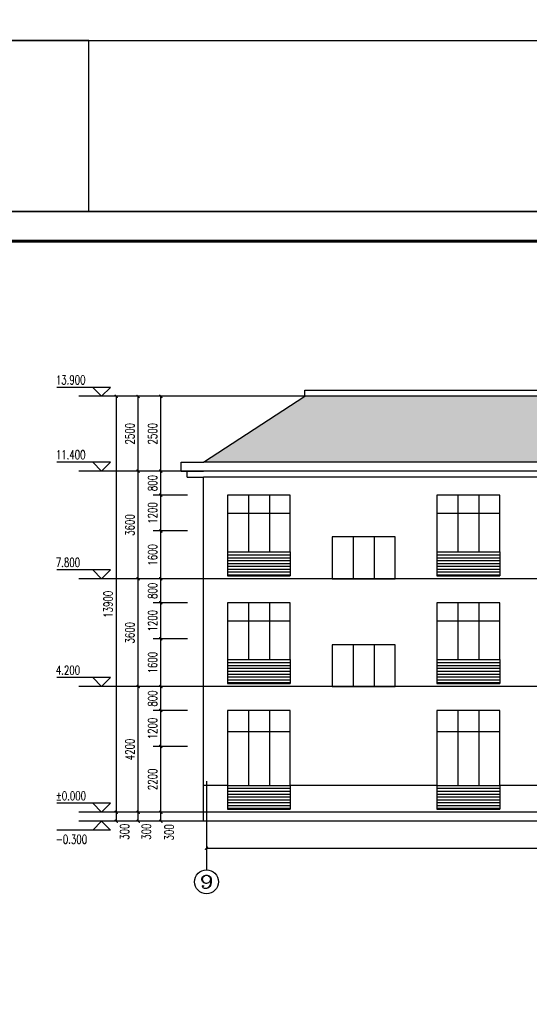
# Model space of a CAD drawing. Header units: inches. Extents: x 224620 to 3435104, y 247406 to 993300.
# Tile 43 of 109: x 269103 to 286127, y 416234 to 449137. Entities that reach past the tile are written whole.
import ezdxf
from ezdxf.enums import TextEntityAlignment as Align

# ---------------------------------------------------------------- set-up
doc = ezdxf.new("R2010")
doc.units = ezdxf.units.IN
doc.header["$MEASUREMENT"] = 0
doc.linetypes.add('CENTER', pattern=[2, 1.25, -0.25, 0.25, -0.25])
for name, color, linetype in [('AXIS', 3, 'Continuous'), ('AXIS_TEXT', 7, 'Continuous'), ('DIM_ELEV', 3, 'Continuous'), ('DOTE', 1, 'CENTER'), ('PUB_DIM', 3, 'Continuous'), ('PUB_TEXT', 7, 'Continuous'), ('PUB_TITLE', 4, 'Continuous'), ('WALL', 2, 'Continuous'), ('WINDOW', 4, 'Continuous'), ('看线', 95, 'Continuous'), ('细线', 135, 'Continuous')]:
    doc.layers.add(name, color=color, linetype=linetype)
doc.styles.add('_TCH_AXIS', font='COMPLEX', dxfattribs={"bigfont": 'GBCBIG'})
doc.styles.add('_TCH_DIM', font='SIMPLEX', dxfattribs={"bigfont": 'GBCBIG'})
doc.styles.add('_TCH_DIM_T3', font='SIMPLEX', dxfattribs={"width": 0.705882, "bigfont": 'GBCBIG'})
doc.styles.add('COMPLEX', font='COMPLEX')
doc.dimstyles.new('_TCH_ARCH&&100', dxfattribs={"dimtxt": 297.5, "dimasz": 100, "dimexe": 250, "dimexo": 300, "dimgap": 126.25, "dimtad": 1, "dimdec": 0, "dimzin": 0, "dimdsep": 46, "dimtxsty": '_TCH_DIM_T3', "dimblk": 'ARCHTICK', "dimcen": 0.09, "dimclrt": 7, "dimazin": 2, "dimtfac": 1, "dimtdec": 0, "dimtix": 1, "dimtmove": 2, "dimatfit": 3, "dimfxl": 1, "dimtolj": 1, "dimtzin": 0, "dimarcsym": 0})

# ---------------------------------------------------------------- blocks, each defined once
blk = doc.blocks.new('wrtgtg')
at = {"layer": 'PUB_TITLE'}
blk.add_line((-75296, 53559), (8804, 53559), dxfattribs=at)
blk.add_lwpolyline([(-75296, -5841), (8804, -5841), (8804, 53559), (-75296, 53559)], close=True, dxfattribs=at)
at = {"layer": 'PUB_TITLE', "const_width": 100}
blk.add_lwpolyline([(-72796, -4841), (7804, -4841), (7804, 52559), (-72796, 52559)], close=True, dxfattribs=at)
blk = doc.blocks.new('EQRGWEFG')
at = {"layer": 'WALL'}
for p, q in [((217, 21), (967, 21)), ((217, -279), (217, 21)), ((217, -279), (967, -279)), ((417, -479), (417, -279)), ((417, -479), (967, -479))]:
    blk.add_line(p, q, dxfattribs=at)
blk = doc.blocks.new('_ArchTick')
at = {"color": 0, "linetype": 'ByBlock', "const_width": 0.4}
blk.add_lwpolyline([(-0.5, -0.5), (0.5, 0.5)], dxfattribs=at)
blk = doc.blocks.new('*D256')
at = {"layer": 'AXIS', "color": 0, "lineweight": -2}
for p, q in [((275343, 423412), (275343, 421200)), ((305343, 423412), (305343, 421200)), ((275343, 421450), (305343, 421450))]:
    blk.add_line(p, q, dxfattribs=at)
at = {"layer": 'Defpoints', "color": 0}
for p in [(275343, 423712), (305343, 423712), (305343, 421450)]:
    blk.add_point(p, dxfattribs=at)
at = {"layer": 'AXIS', "color": 0, "lineweight": -2, "xscale": 100, "yscale": 100, "zscale": 100, "rotation": 180}
blk.add_blockref('_ArchTick', (275343, 421450), dxfattribs=at)
at = {"layer": 'AXIS', "color": 0, "lineweight": -2, "xscale": 100, "yscale": 100, "zscale": 100}
blk.add_blockref('_ArchTick', (305343, 421450), dxfattribs=at)
at = {"layer": 'AXIS', "color": 7, "insert": (290343, 421725), "char_height": 297.5, "attachment_point": 5, "style": '_TCH_DIM_T3'}
blk.add_mtext('\\A1;30000', dxfattribs=at)
blk = doc.blocks.new('*D268')
at = {"layer": 'Defpoints', "color": 0}
for p in [(273817, 436552), (275010, 436552), (275010, 434052)]:
    blk.add_point(p, dxfattribs=at)
at = {"layer": 'PUB_DIM', "color": 0, "lineweight": -2}
for p, q in [((274710, 436552), (273567, 436552)), ((273817, 434052), (273817, 436552)), ((274710, 434052), (273567, 434052))]:
    blk.add_line(p, q, dxfattribs=at)
at = {"layer": 'PUB_DIM', "color": 0, "lineweight": -2, "xscale": 100, "yscale": 100, "zscale": 100}
for p, rotation in [((273817, 436552), 90), ((273817, 434052), 270)]:
    blk.add_blockref('_ArchTick', p, dxfattribs=dict(at, rotation=rotation))
at = {"layer": 'PUB_DIM', "color": 7, "insert": (273542, 435302), "char_height": 297.5, "attachment_point": 5, "rotation": 90, "style": '_TCH_DIM_T3'}
blk.add_mtext('\\A1;2500', dxfattribs=at)
blk = doc.blocks.new('*D269')
at = {"layer": 'Defpoints', "color": 0}
for p in [(273817, 434052), (275010, 434052), (275010, 433252)]:
    blk.add_point(p, dxfattribs=at)
at = {"layer": 'PUB_DIM', "color": 0, "lineweight": -2}
for p, q in [((274710, 434052), (273567, 434052)), ((273817, 433252), (273817, 434052)), ((274710, 433252), (273567, 433252))]:
    blk.add_line(p, q, dxfattribs=at)
at = {"layer": 'PUB_DIM', "color": 0, "lineweight": -2, "xscale": 100, "yscale": 100, "zscale": 100}
for p, rotation in [((273817, 434052), 90), ((273817, 433252), 270)]:
    blk.add_blockref('_ArchTick', p, dxfattribs=dict(at, rotation=rotation))
at = {"layer": 'PUB_DIM', "color": 7, "insert": (273542, 433652), "char_height": 297.5, "attachment_point": 5, "rotation": 90, "style": '_TCH_DIM_T3'}
blk.add_mtext('\\A1;800', dxfattribs=at)
blk = doc.blocks.new('*D270')
at = {"layer": 'Defpoints', "color": 0}
for p in [(273817, 433252), (275010, 433252), (275010, 432052)]:
    blk.add_point(p, dxfattribs=at)
at = {"layer": 'PUB_DIM', "color": 0, "lineweight": -2}
for p, q in [((274710, 433252), (273567, 433252)), ((273817, 432052), (273817, 433252)), ((274710, 432052), (273567, 432052))]:
    blk.add_line(p, q, dxfattribs=at)
at = {"layer": 'PUB_DIM', "color": 0, "lineweight": -2, "xscale": 100, "yscale": 100, "zscale": 100}
for p, rotation in [((273817, 433252), 90), ((273817, 432052), 270)]:
    blk.add_blockref('_ArchTick', p, dxfattribs=dict(at, rotation=rotation))
at = {"layer": 'PUB_DIM', "color": 7, "insert": (273542, 432652), "char_height": 297.5, "attachment_point": 5, "rotation": 90, "style": '_TCH_DIM_T3'}
blk.add_mtext('\\A1;1200', dxfattribs=at)
blk = doc.blocks.new('*D271')
at = {"layer": 'Defpoints', "color": 0}
for p in [(273817, 432052), (275010, 432052), (275010, 430452)]:
    blk.add_point(p, dxfattribs=at)
at = {"layer": 'PUB_DIM', "color": 0, "lineweight": -2}
for p, q in [((274710, 432052), (273567, 432052)), ((273817, 430452), (273817, 432052)), ((274710, 430452), (273567, 430452))]:
    blk.add_line(p, q, dxfattribs=at)
at = {"layer": 'PUB_DIM', "color": 0, "lineweight": -2, "xscale": 100, "yscale": 100, "zscale": 100}
for p, rotation in [((273817, 432052), 90), ((273817, 430452), 270)]:
    blk.add_blockref('_ArchTick', p, dxfattribs=dict(at, rotation=rotation))
at = {"layer": 'PUB_DIM', "color": 7, "insert": (273542, 431252), "char_height": 297.5, "attachment_point": 5, "rotation": 90, "style": '_TCH_DIM_T3'}
blk.add_mtext('\\A1;1600', dxfattribs=at)
blk = doc.blocks.new('*D272')
at = {"layer": 'Defpoints', "color": 0}
for p in [(273817, 430452), (275010, 430452), (275010, 429652)]:
    blk.add_point(p, dxfattribs=at)
at = {"layer": 'PUB_DIM', "color": 0, "lineweight": -2}
for p, q in [((274710, 430452), (273567, 430452)), ((273817, 429652), (273817, 430452)), ((274710, 429652), (273567, 429652))]:
    blk.add_line(p, q, dxfattribs=at)
at = {"layer": 'PUB_DIM', "color": 0, "lineweight": -2, "xscale": 100, "yscale": 100, "zscale": 100}
for p, rotation in [((273817, 430452), 90), ((273817, 429652), 270)]:
    blk.add_blockref('_ArchTick', p, dxfattribs=dict(at, rotation=rotation))
at = {"layer": 'PUB_DIM', "color": 7, "insert": (273542, 430052), "char_height": 297.5, "attachment_point": 5, "rotation": 90, "style": '_TCH_DIM_T3'}
blk.add_mtext('\\A1;800', dxfattribs=at)
blk = doc.blocks.new('*D273')
at = {"layer": 'Defpoints', "color": 0}
for p in [(273817, 429652), (275010, 429652), (275010, 428452)]:
    blk.add_point(p, dxfattribs=at)
at = {"layer": 'PUB_DIM', "color": 0, "lineweight": -2}
for p, q in [((274710, 429652), (273567, 429652)), ((273817, 428452), (273817, 429652)), ((274710, 428452), (273567, 428452))]:
    blk.add_line(p, q, dxfattribs=at)
at = {"layer": 'PUB_DIM', "color": 0, "lineweight": -2, "xscale": 100, "yscale": 100, "zscale": 100}
for p, rotation in [((273817, 429652), 90), ((273817, 428452), 270)]:
    blk.add_blockref('_ArchTick', p, dxfattribs=dict(at, rotation=rotation))
at = {"layer": 'PUB_DIM', "color": 7, "insert": (273542, 429052), "char_height": 297.5, "attachment_point": 5, "rotation": 90, "style": '_TCH_DIM_T3'}
blk.add_mtext('\\A1;1200', dxfattribs=at)
blk = doc.blocks.new('*D274')
at = {"layer": 'Defpoints', "color": 0}
for p in [(273817, 428452), (275010, 428452), (275010, 426852)]:
    blk.add_point(p, dxfattribs=at)
at = {"layer": 'PUB_DIM', "color": 0, "lineweight": -2}
for p, q in [((274710, 428452), (273567, 428452)), ((273817, 426852), (273817, 428452)), ((274710, 426852), (273567, 426852))]:
    blk.add_line(p, q, dxfattribs=at)
at = {"layer": 'PUB_DIM', "color": 0, "lineweight": -2, "xscale": 100, "yscale": 100, "zscale": 100}
for p, rotation in [((273817, 428452), 90), ((273817, 426852), 270)]:
    blk.add_blockref('_ArchTick', p, dxfattribs=dict(at, rotation=rotation))
at = {"layer": 'PUB_DIM', "color": 7, "insert": (273542, 427652), "char_height": 297.5, "attachment_point": 5, "rotation": 90, "style": '_TCH_DIM_T3'}
blk.add_mtext('\\A1;1600', dxfattribs=at)
blk = doc.blocks.new('*D275')
at = {"layer": 'Defpoints', "color": 0}
for p in [(273817, 426852), (275010, 426852), (275010, 426052)]:
    blk.add_point(p, dxfattribs=at)
at = {"layer": 'PUB_DIM', "color": 0, "lineweight": -2}
for p, q in [((274710, 426852), (273567, 426852)), ((273817, 426052), (273817, 426852)), ((274710, 426052), (273567, 426052))]:
    blk.add_line(p, q, dxfattribs=at)
at = {"layer": 'PUB_DIM', "color": 0, "lineweight": -2, "xscale": 100, "yscale": 100, "zscale": 100}
for p, rotation in [((273817, 426852), 90), ((273817, 426052), 270)]:
    blk.add_blockref('_ArchTick', p, dxfattribs=dict(at, rotation=rotation))
at = {"layer": 'PUB_DIM', "color": 7, "insert": (273542, 426452), "char_height": 297.5, "attachment_point": 5, "rotation": 90, "style": '_TCH_DIM_T3'}
blk.add_mtext('\\A1;800', dxfattribs=at)
blk = doc.blocks.new('*D276')
at = {"layer": 'Defpoints', "color": 0}
for p in [(273817, 426052), (275010, 426052), (275010, 424852)]:
    blk.add_point(p, dxfattribs=at)
at = {"layer": 'PUB_DIM', "color": 0, "lineweight": -2}
for p, q in [((274710, 426052), (273567, 426052)), ((273817, 424852), (273817, 426052)), ((274710, 424852), (273567, 424852))]:
    blk.add_line(p, q, dxfattribs=at)
at = {"layer": 'PUB_DIM', "color": 0, "lineweight": -2, "xscale": 100, "yscale": 100, "zscale": 100}
for p, rotation in [((273817, 426052), 90), ((273817, 424852), 270)]:
    blk.add_blockref('_ArchTick', p, dxfattribs=dict(at, rotation=rotation))
at = {"layer": 'PUB_DIM', "color": 7, "insert": (273542, 425452), "char_height": 297.5, "attachment_point": 5, "rotation": 90, "style": '_TCH_DIM_T3'}
blk.add_mtext('\\A1;1200', dxfattribs=at)
blk = doc.blocks.new('*D277')
at = {"layer": 'Defpoints', "color": 0}
for p in [(273817, 424852), (275010, 424852), (275010, 422652)]:
    blk.add_point(p, dxfattribs=at)
at = {"layer": 'PUB_DIM', "color": 0, "lineweight": -2}
for p, q in [((274710, 424852), (273567, 424852)), ((273817, 422652), (273817, 424852)), ((274710, 422652), (273567, 422652))]:
    blk.add_line(p, q, dxfattribs=at)
at = {"layer": 'PUB_DIM', "color": 0, "lineweight": -2, "xscale": 100, "yscale": 100, "zscale": 100}
for p, rotation in [((273817, 424852), 90), ((273817, 422652), 270)]:
    blk.add_blockref('_ArchTick', p, dxfattribs=dict(at, rotation=rotation))
at = {"layer": 'PUB_DIM', "color": 7, "insert": (273542, 423752), "char_height": 297.5, "attachment_point": 5, "rotation": 90, "style": '_TCH_DIM_T3'}
blk.add_mtext('\\A1;2200', dxfattribs=at)
blk = doc.blocks.new('*D278')
at = {"layer": 'Defpoints', "color": 0}
for p in [(273817, 422652), (275010, 422652), (275010, 422352)]:
    blk.add_point(p, dxfattribs=at)
at = {"layer": 'PUB_DIM', "color": 0, "lineweight": -2}
for p, q in [((274710, 422652), (273567, 422652)), ((273817, 422352), (273817, 422652)), ((274710, 422352), (273567, 422352))]:
    blk.add_line(p, q, dxfattribs=at)
at = {"layer": 'PUB_DIM', "color": 0, "lineweight": -2, "xscale": 100, "yscale": 100, "zscale": 100}
for p, rotation in [((273817, 422652), 90), ((273817, 422352), 270)]:
    blk.add_blockref('_ArchTick', p, dxfattribs=dict(at, rotation=rotation))
at = {"layer": 'PUB_DIM', "color": 7, "insert": (274092, 421982), "char_height": 297.5, "attachment_point": 5, "rotation": 90, "style": '_TCH_DIM_T3'}
blk.add_mtext('\\A1;300', dxfattribs=at)
blk = doc.blocks.new('*D279')
at = {"layer": 'Defpoints', "color": 0}
for p in [(272332, 436552), (273351, 436552), (273351, 422652)]:
    blk.add_point(p, dxfattribs=at)
at = {"layer": 'PUB_DIM', "color": 0, "lineweight": -2}
for p, q in [((273051, 436552), (272082, 436552)), ((272332, 422652), (272332, 436552)), ((273051, 422652), (272082, 422652))]:
    blk.add_line(p, q, dxfattribs=at)
at = {"layer": 'PUB_DIM', "color": 0, "lineweight": -2, "xscale": 100, "yscale": 100, "zscale": 100}
for p, rotation in [((272332, 436552), 90), ((272332, 422652), 270)]:
    blk.add_blockref('_ArchTick', p, dxfattribs=dict(at, rotation=rotation))
at = {"layer": 'PUB_DIM', "color": 7, "insert": (272057, 429602), "char_height": 297.5, "attachment_point": 5, "rotation": 90, "style": '_TCH_DIM_T3'}
blk.add_mtext('\\A1;13900', dxfattribs=at)
blk = doc.blocks.new('*D280')
at = {"layer": 'Defpoints', "color": 0}
for p in [(272332, 422652), (273351, 422652), (273351, 422352)]:
    blk.add_point(p, dxfattribs=at)
at = {"layer": 'PUB_DIM', "color": 0, "lineweight": -2}
for p, q in [((273051, 422652), (272082, 422652)), ((272332, 422352), (272332, 422652)), ((273051, 422352), (272082, 422352))]:
    blk.add_line(p, q, dxfattribs=at)
at = {"layer": 'PUB_DIM', "color": 0, "lineweight": -2, "xscale": 100, "yscale": 100, "zscale": 100}
for p, rotation in [((272332, 422652), 90), ((272332, 422352), 270)]:
    blk.add_blockref('_ArchTick', p, dxfattribs=dict(at, rotation=rotation))
at = {"layer": 'PUB_DIM', "color": 7, "insert": (272607, 422002), "char_height": 297.5, "attachment_point": 5, "rotation": 90, "style": '_TCH_DIM_T3'}
blk.add_mtext('\\A1;300', dxfattribs=at)
blk = doc.blocks.new('*D281')
at = {"layer": 'Defpoints', "color": 0}
for p in [(273059, 436552), (274252, 436552), (274252, 434052)]:
    blk.add_point(p, dxfattribs=at)
at = {"layer": 'PUB_DIM', "color": 0, "lineweight": -2}
for p, q in [((273952, 436552), (272809, 436552)), ((273059, 434052), (273059, 436552)), ((273952, 434052), (272809, 434052))]:
    blk.add_line(p, q, dxfattribs=at)
at = {"layer": 'PUB_DIM', "color": 0, "lineweight": -2, "xscale": 100, "yscale": 100, "zscale": 100}
for p, rotation in [((273059, 436552), 90), ((273059, 434052), 270)]:
    blk.add_blockref('_ArchTick', p, dxfattribs=dict(at, rotation=rotation))
at = {"layer": 'PUB_DIM', "color": 7, "insert": (272784, 435302), "char_height": 297.5, "attachment_point": 5, "rotation": 90, "style": '_TCH_DIM_T3'}
blk.add_mtext('\\A1;2500', dxfattribs=at)
blk = doc.blocks.new('*D282')
at = {"layer": 'Defpoints', "color": 0}
for p in [(273059, 434052), (274252, 434052), (274252, 430452)]:
    blk.add_point(p, dxfattribs=at)
at = {"layer": 'PUB_DIM', "color": 0, "lineweight": -2}
for p, q in [((273952, 434052), (272809, 434052)), ((273059, 430452), (273059, 434052)), ((273952, 430452), (272809, 430452))]:
    blk.add_line(p, q, dxfattribs=at)
at = {"layer": 'PUB_DIM', "color": 0, "lineweight": -2, "xscale": 100, "yscale": 100, "zscale": 100}
for p, rotation in [((273059, 434052), 90), ((273059, 430452), 270)]:
    blk.add_blockref('_ArchTick', p, dxfattribs=dict(at, rotation=rotation))
at = {"layer": 'PUB_DIM', "color": 7, "insert": (272784, 432252), "char_height": 297.5, "attachment_point": 5, "rotation": 90, "style": '_TCH_DIM_T3'}
blk.add_mtext('\\A1;3600', dxfattribs=at)
blk = doc.blocks.new('*D283')
at = {"layer": 'Defpoints', "color": 0}
for p in [(273059, 430452), (274252, 430452), (274252, 426852)]:
    blk.add_point(p, dxfattribs=at)
at = {"layer": 'PUB_DIM', "color": 0, "lineweight": -2}
for p, q in [((273952, 430452), (272809, 430452)), ((273059, 426852), (273059, 430452)), ((273952, 426852), (272809, 426852))]:
    blk.add_line(p, q, dxfattribs=at)
at = {"layer": 'PUB_DIM', "color": 0, "lineweight": -2, "xscale": 100, "yscale": 100, "zscale": 100}
for p, rotation in [((273059, 430452), 90), ((273059, 426852), 270)]:
    blk.add_blockref('_ArchTick', p, dxfattribs=dict(at, rotation=rotation))
at = {"layer": 'PUB_DIM', "color": 7, "insert": (272784, 428652), "char_height": 297.5, "attachment_point": 5, "rotation": 90, "style": '_TCH_DIM_T3'}
blk.add_mtext('\\A1;3600', dxfattribs=at)
blk = doc.blocks.new('*D284')
at = {"layer": 'Defpoints', "color": 0}
for p in [(273059, 426852), (274252, 426852), (274252, 422652)]:
    blk.add_point(p, dxfattribs=at)
at = {"layer": 'PUB_DIM', "color": 0, "lineweight": -2}
for p, q in [((273952, 426852), (272809, 426852)), ((273059, 422652), (273059, 426852)), ((273952, 422652), (272809, 422652))]:
    blk.add_line(p, q, dxfattribs=at)
at = {"layer": 'PUB_DIM', "color": 0, "lineweight": -2, "xscale": 100, "yscale": 100, "zscale": 100}
for p, rotation in [((273059, 426852), 90), ((273059, 422652), 270)]:
    blk.add_blockref('_ArchTick', p, dxfattribs=dict(at, rotation=rotation))
at = {"layer": 'PUB_DIM', "color": 7, "insert": (272784, 424752), "char_height": 297.5, "attachment_point": 5, "rotation": 90, "style": '_TCH_DIM_T3'}
blk.add_mtext('\\A1;4200', dxfattribs=at)
blk = doc.blocks.new('*D285')
at = {"layer": 'Defpoints', "color": 0}
for p in [(273059, 422652), (274252, 422652), (274252, 422352)]:
    blk.add_point(p, dxfattribs=at)
at = {"layer": 'PUB_DIM', "color": 0, "lineweight": -2}
for p, q in [((273952, 422652), (272809, 422652)), ((273059, 422352), (273059, 422652)), ((273952, 422352), (272809, 422352))]:
    blk.add_line(p, q, dxfattribs=at)
at = {"layer": 'PUB_DIM', "color": 0, "lineweight": -2, "xscale": 100, "yscale": 100, "zscale": 100}
for p, rotation in [((273059, 422652), 90), ((273059, 422352), 270)]:
    blk.add_blockref('_ArchTick', p, dxfattribs=dict(at, rotation=rotation))
at = {"layer": 'PUB_DIM', "color": 7, "insert": (273334, 422002), "char_height": 297.5, "attachment_point": 5, "rotation": 90, "style": '_TCH_DIM_T3'}
blk.add_mtext('\\A1;300', dxfattribs=at)
blk = doc.blocks.new('_AXISO')
blk.add_circle((0, 0), 0.5)
at = {"layer": 'AXIS_TEXT', "style": 'COMPLEX', "width": 1.041667}
blk.add_attdef('A', text='', height=0.56, dxfattribs=at).set_placement((-0.25, -0.28), (0.25, -0.28), align=Align.FIT)

msp = doc.modelspace()

# ---------------------------------------------------------------- hatches: boundary and pattern name
at = {"layer": '看线'}
h = msp.add_hatch(dxfattribs=at)
h.set_pattern_fill('LINE', color=256, scale=100)
h.set_pattern_definition([(0, (-359056.76, 99687.32), (0, 95.25), [])])
h.paths.add_polyline_path([(276042.6, 431251.6), (276042.6, 430551.6), (278142.6, 430551.6), (278142.6, 431251.6)])
h = msp.add_hatch(dxfattribs=at)
h.set_pattern_fill('LINE', color=256, scale=100)
h.set_pattern_definition([(0, (-352056.76, 99687.32), (0, 95.25), [])])
h.paths.add_polyline_path([(283042.6, 431251.6), (283042.6, 430551.6), (285142.6, 430551.6), (285142.6, 431251.6)])
h = msp.add_hatch(dxfattribs=at)
h.set_pattern_fill('LINE', color=256, scale=100)
h.set_pattern_definition([(0, (-359056.76, 96087.32), (0, 95.25), [])])
h.paths.add_polyline_path([(276042.6, 427651.6), (276042.6, 426951.6), (278142.6, 426951.6), (278142.6, 427651.6)])
h = msp.add_hatch(dxfattribs=at)
h.set_pattern_fill('LINE', color=256, scale=100)
h.set_pattern_definition([(0, (-352056.76, 96087.32), (0, 95.25), [])])
h.paths.add_polyline_path([(283042.6, 427651.6), (283042.6, 426951.6), (285142.6, 426951.6), (285142.6, 427651.6)])
h = msp.add_hatch(dxfattribs=at)
h.set_pattern_fill('LINE', color=256, scale=100)
h.set_pattern_definition([(0, (-359056.76, 91887.32), (0, 95.25), [])])
h.paths.add_polyline_path([(276042.6, 423451.6), (276042.6, 422751.6), (278142.6, 422751.6), (278142.6, 423451.6)])
h = msp.add_hatch(dxfattribs=at)
h.set_pattern_fill('LINE', color=256, scale=100)
h.set_pattern_definition([(0, (-352056.76, 91887.32), (0, 95.25), [])])
h.paths.add_polyline_path([(283042.6, 423451.6), (283042.6, 422751.6), (285142.6, 422751.6), (285142.6, 423451.6)])
at = {"layer": '细线'}
h = msp.add_hatch(dxfattribs=at)
h.set_pattern_fill('AR-RSHKE', color=256, scale=100)
h.set_pattern_definition([(0, (-345607.23, 131716.6), (647.7, 304.8), [152.4, -127, 177.8, -76.2, 228.6, -101.6]), (0, (-345454.83, 131729.3), (647.7, 304.8), [127, -482.6, 101.6, -152.4]), (0, (-345150.03, 131697.55), (647.7, 304.8), [76.2, -787.4]), (90, (-345607.23, 131716.6), (-215.9, 304.8), [292.1, -927.1]), (90, (-345454.83, 131716.6), (-215.9, 304.8), [285.75, -933.45]), (90, (-345327.83, 131716.6), (-215.9, 304.8), [266.7, -952.5]), (90, (-345150.03, 131697.55), (-215.9, 304.8), [292.1, -927.1]), (90, (-345073.83, 131697.55), (-215.9, 304.8), [292.1, -927.1]), (90, (-344845.23, 131716.6), (-215.9, 304.8), [279.4, -939.8])])
h.paths.add_polyline_path([(305442.6, 434351.6), (302055.2, 436551.6), (278630, 436551.6), (275242.6, 434351.6), (289392.6, 434351.6)])

# ---------------------------------------------------------------- linework, layer by layer
msp.add_lwpolyline([(250809, 442731.5), (271417.2, 442731.5), (271417.2, 448440.1), (250809, 448440.1)], close=True)
at = {"layer": 'AXIS'}
msp.add_line((275342.6, 423690.4), (275342.6, 420728.3), dxfattribs=at)
at = {"layer": 'DIM_ELEV'}
for p, q in [((272141.1, 436851.6), (270341.1, 436851.6)), ((271841.1, 436551.6), (271541.1, 436851.6)), ((271841.1, 436551.6), (272141.1, 436851.6)), ((272141.1, 434351.6), (270341.1, 434351.6)), ((271841.1, 434051.6), (271541.1, 434351.6)), ((271841.1, 434051.6), (272141.1, 434351.6)), ((272141.1, 430751.6), (270341.1, 430751.6)), ((271841.1, 430451.6), (271541.1, 430751.6)), ((271841.1, 430451.6), (272141.1, 430751.6)), ((272141.1, 427151.6), (270341.1, 427151.6)), ((271841.1, 426851.6), (271541.1, 427151.6)), ((271841.1, 426851.6), (272141.1, 427151.6)), ((272141.1, 422951.6), (270341.1, 422951.6)), ((271841.1, 422651.6), (271541.1, 422951.6)), ((271841.1, 422651.6), (272141.1, 422951.6)), ((271841.1, 422351.6), (271541.1, 422051.6)), ((271841.1, 422351.6), (272141.1, 422051.6)), ((272141.1, 422051.6), (270341.1, 422051.6))]:
    msp.add_line(p, q, dxfattribs=at)
at = {"layer": 'DOTE'}
for p, q in [((307468.1, 436551.6), (274068, 436551.6)), ((307468.1, 434051.6), (274068, 434051.6)), ((307468.1, 430451.6), (274068, 430451.6)), ((307468.1, 426851.6), (274068, 426851.6)), ((307468.1, 422651.6), (274068, 422651.6)), ((307468.1, 422351.6), (274068, 422351.6))]:
    msp.add_line(p, q, dxfattribs=at)
at = {"layer": 'PUB_DIM'}
for p, q in [((273350.9, 436551.6), (271078, 436551.6)), ((273350.9, 434051.6), (271078, 434051.6)), ((273350.9, 430451.6), (271078, 430451.6)), ((273350.9, 426851.6), (271078, 426851.6)), ((273350.9, 422651.6), (271078, 422651.6)), ((273350.9, 422351.6), (271078, 422351.6))]:
    msp.add_line(p, q, dxfattribs=at)
at = {"layer": 'WALL'}
for p, q in [((275242.6, 434351.6), (278630, 436551.6)), ((289392.6, 436551.6), (278630, 436551.6)), ((289392.6, 434351.6), (275242.6, 434351.6)), ((289392.6, 434051.6), (275242.6, 434051.6)), ((275242.6, 422351.6), (275242.6, 433851.6)), ((289392.6, 433851.6), (275242.6, 433851.6)), ((276042.6, 431351.6), (276042.6, 430551.6)), ((276042.6, 431251.6), (278142.6, 431251.6)), ((278142.6, 431351.6), (278142.6, 430551.6)), ((283042.6, 431351.6), (283042.6, 430551.6)), ((283042.6, 431251.6), (285142.6, 431251.6)), ((285142.6, 431351.6), (285142.6, 430551.6)), ((276042.6, 430551.6), (278142.6, 430551.6)), ((283042.6, 430551.6), (285142.6, 430551.6)), ((276042.6, 427751.6), (276042.6, 426951.6)), ((278142.6, 427751.6), (278142.6, 426951.6)), ((283042.6, 427751.6), (283042.6, 426951.6)), ((285142.6, 427751.6), (285142.6, 426951.6)), ((276042.6, 427651.6), (278142.6, 427651.6)), ((283042.6, 427651.6), (285142.6, 427651.6)), ((276042.6, 426951.6), (278142.6, 426951.6)), ((283042.6, 426951.6), (285142.6, 426951.6)), ((276042.6, 423551.6), (275242.6, 423551.6)), ((276042.6, 423551.6), (276042.6, 422751.6)), ((278142.6, 423551.6), (278142.6, 422751.6)), ((283042.6, 423551.6), (278142.6, 423551.6)), ((283042.6, 423551.6), (283042.6, 422751.6)), ((285142.6, 423551.6), (285142.6, 422751.6)), ((286542.6, 423551.6), (285142.6, 423551.6)), ((276042.6, 423451.6), (278142.6, 423451.6)), ((283042.6, 423451.6), (285142.6, 423451.6)), ((276042.6, 422751.6), (278142.6, 422751.6)), ((283042.6, 422751.6), (285142.6, 422751.6)), ((307165.9, 422351.6), (274392.8, 422351.6))]:
    msp.add_line(p, q, dxfattribs=at)
for points in [[(278630, 436551.6), (278630, 436751.6), (289392.6, 436751.6)], [(276042.6, 433251.6), (276042.6, 431351.6), (278142.6, 431351.6), (278142.6, 433251.6), (276042.6, 433251.6)], [(283042.6, 433251.6), (283042.6, 431351.6), (285142.6, 431351.6), (285142.6, 433251.6), (283042.6, 433251.6)], [(279542.6, 431851.6), (279542.6, 430451.6), (281642.6, 430451.6), (281642.6, 431851.6), (279542.6, 431851.6)], [(276042.6, 429651.6), (276042.6, 427751.6), (278142.6, 427751.6), (278142.6, 429651.6), (276042.6, 429651.6)], [(283042.6, 429651.6), (283042.6, 427751.6), (285142.6, 427751.6), (285142.6, 429651.6), (283042.6, 429651.6)], [(279542.6, 428251.6), (279542.6, 426851.6), (281642.6, 426851.6), (281642.6, 428251.6), (279542.6, 428251.6)], [(276042.6, 426051.6), (276042.6, 423551.6), (278142.6, 423551.6), (278142.6, 426051.6), (276042.6, 426051.6)], [(283042.6, 426051.6), (283042.6, 423551.6), (285142.6, 423551.6), (285142.6, 426051.6), (283042.6, 426051.6)]]:
    msp.add_lwpolyline(points, dxfattribs=at)
at = {"layer": 'WINDOW'}
for p, q in [((276742.6, 433251.6), (276742.6, 431351.6)), ((277442.6, 433251.6), (277442.6, 431351.6)), ((283742.6, 433251.6), (283742.6, 431351.6)), ((284442.6, 433251.6), (284442.6, 431351.6)), ((276042.6, 432651.6), (278142.6, 432651.6)), ((276042.6, 432651.6), (277342.6, 432651.6)), ((283042.6, 432651.6), (285142.6, 432651.6)), ((283042.6, 432651.6), (284342.6, 432651.6)), ((280242.6, 431851.6), (280242.6, 430451.6)), ((280942.6, 431851.6), (280942.6, 430451.6)), ((276742.6, 429651.6), (276742.6, 427751.6)), ((277442.6, 429651.6), (277442.6, 427751.6)), ((283742.6, 429651.6), (283742.6, 427751.6)), ((284442.6, 429651.6), (284442.6, 427751.6)), ((276042.6, 429051.6), (278142.6, 429051.6)), ((276042.6, 429051.6), (277342.6, 429051.6)), ((283042.6, 429051.6), (285142.6, 429051.6)), ((283042.6, 429051.6), (284342.6, 429051.6)), ((280242.6, 428251.6), (280242.6, 426851.6)), ((280942.6, 428251.6), (280942.6, 426851.6)), ((276742.6, 426051.6), (276742.6, 423551.6)), ((277442.6, 426051.6), (277442.6, 423551.6)), ((283742.6, 426051.6), (283742.6, 423551.6)), ((284442.6, 426051.6), (284442.6, 423551.6)), ((276042.6, 425351.6), (278142.6, 425351.6)), ((276042.6, 425351.6), (277342.6, 425351.6)), ((283042.6, 425351.6), (285142.6, 425351.6)), ((283042.6, 425351.6), (284342.6, 425351.6))]:
    msp.add_line(p, q, dxfattribs=at)

# ---------------------------------------------------------------- block references
for p in [(326104.7, 454281.3), (326104.7, 389172.7)]:
    msp.add_blockref('wrtgtg', p)
at = {"layer": 'AXIS'}
ref = msp.add_blockref('_AXISO', (275342.6, 420328.3), dxfattribs=dict(at, xscale=800, yscale=800, zscale=800))
ref.add_attrib('A', '9', dxfattribs={"layer": 'AXIS_TEXT', "height": 452.5, "style": '_TCH_AXIS', "width": 1.615385}).set_placement((275116.3, 420102), (275568.9, 420102), align=Align.FIT)
at = {"layer": 'WALL'}
msp.add_blockref('EQRGWEFG', (274275.9, 434330.5), dxfattribs=at)

# ---------------------------------------------------------------- texts
at = {"layer": 'PUB_TEXT', "style": '_TCH_DIM', "width": 0.705882}
for s, p in [('13.900', (270311.1, 436951.7)), ('11.400', (270311.1, 434451.7)), ('7.800', (270311.1, 430851.7)), ('4.200', (270311.1, 427251.7)), ('%%P0.000', (270311.1, 423051.7)), ('-0.300', (270311.1, 421601.5))]:
    msp.add_text(s, height=297.5, dxfattribs=at).set_placement(p)

# ---------------------------------------------------------------- dimensions: what is measured, and where the dimension line sits
at = {"layer": 'AXIS'}
dim = msp.add_aligned_dim(p1=(275342.6, 423712.3), p2=(305342.6, 423712.3), distance=-2262.1, dimstyle='_TCH_ARCH&&100', dxfattribs=at)
dim.commit()
dim.dimension.update_dxf_attribs({"geometry": '*D256', "text_midpoint": (290342.6, 421725.2)})
at = {"layer": 'PUB_DIM'}
for p1, p2, distance, picture, middle in [((273350.9, 422651.6), (273350.9, 436551.6), 1018.6, '*D279', (272057.3, 429601.6)), ((274252, 434051.6), (274252, 436551.6), 1192.9, '*D281', (272784.1, 435301.6)), ((275009.9, 434051.6), (275009.9, 436551.6), 1192.9, '*D268', (273542, 435301.6)), ((274252, 430451.6), (274252, 434051.6), 1192.9, '*D282', (272784.1, 432251.6)), ((275009.9, 433251.6), (275009.9, 434051.6), 1192.9, '*D269', (273542, 433651.6)), ((275009.9, 432051.6), (275009.9, 433251.6), 1192.9, '*D270', (273542, 432651.6)), ((275009.9, 430451.6), (275009.9, 432051.6), 1192.9, '*D271', (273542, 431251.6)), ((274252, 426851.6), (274252, 430451.6), 1192.9, '*D283', (272784.1, 428651.6)), ((275009.9, 429651.6), (275009.9, 430451.6), 1192.9, '*D272', (273542, 430051.6)), ((275009.9, 428451.6), (275009.9, 429651.6), 1192.9, '*D273', (273542, 429051.6)), ((275009.9, 426851.6), (275009.9, 428451.6), 1192.9, '*D274', (273542, 427651.6)), ((274252, 422651.6), (274252, 426851.6), 1192.9, '*D284', (272784.1, 424751.6)), ((275009.9, 426051.6), (275009.9, 426851.6), 1192.9, '*D275', (273542, 426451.6)), ((275009.9, 424851.6), (275009.9, 426051.6), 1192.9, '*D276', (273542, 425451.6)), ((275009.9, 422651.6), (275009.9, 424851.6), 1192.9, '*D277', (273542, 423751.6))]:
    dim = msp.add_aligned_dim(p1=p1, p2=p2, distance=distance, dimstyle='_TCH_ARCH&&100', dxfattribs=at)
    dim.commit()
    dim.dimension.update_dxf_attribs({"geometry": picture, "text_midpoint": middle})
for base, p1, p2, picture, middle in [((272332.3, 422651.6), (273350.9, 422351.6), (273350.9, 422651.6), '*D280', (272607.3, 422001.6)), ((273059.1, 422651.6), (274252, 422351.6), (274252, 422651.6), '*D285', (273334.1, 422001.6)), ((273817, 422651.6), (275009.9, 422351.6), (275009.9, 422651.6), '*D278', (274092, 421981.6))]:
    dim = msp.add_linear_dim(base=base, p1=p1, p2=p2, angle=90, dimstyle='_TCH_ARCH&&100', dxfattribs=at)
    dim.commit()
    dim.dimension.update_dxf_attribs({"geometry": picture, "text_midpoint": middle, "dimtype": 161})

doc.saveas('drawing.dxf')
